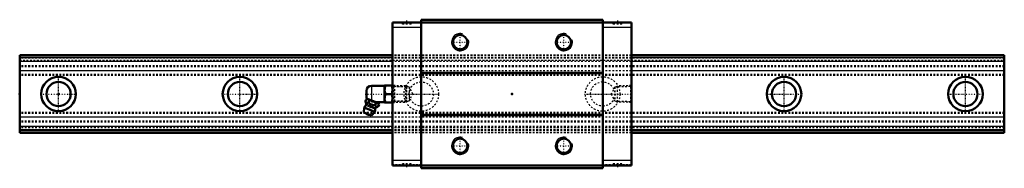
# Model space of a CAD drawing. Header units: millimetres. Extents: x -22 to 548, y -43 to 43.
import ezdxf

# ---------------------------------------------------------------- set-up
doc = ezdxf.new("R2010")
doc.units = ezdxf.units.MM
doc.linetypes.add('Center', pattern=[1.5, 0.45, -0.5, 0.05, -0.5])
doc.linetypes.add('Dashed', pattern=[2, 1, -1])
for name, color, linetype, lineweight in [('2d ConnectionPoints', 7, 'Continuous', 50), ('AM_0', 7, 'Continuous', 50), ('AM_4', 3, 'Continuous', 25), ('AM_5', 3, 'Continuous', 25), ('AM_7', 7, 'Center', 25), ('AM_9', 6, 'Dashed', 25)]:
    doc.layers.add(name, color=color, linetype=linetype, lineweight=lineweight)

# ---------------------------------------------------------------- blocks, each defined once
blk = doc.blocks.new('1_B_PT1_8_grease_nipple_joint1_SVR_0_in_SVR45R1SS570LG2250BPT1821590001_4')
at = {"layer": 'AM_0'}
for p, q in [((178.2, 1.8), (178.2, -1.8)), ((188.7, 4.8), (181.2, 4.8)), ((188.77, 5), (188.7, 4.88)), ((188.7, 4.88), (188.7, -4.88)), ((188.77, 5), (193.33, 5)), ((189.22, 0), (192.88, 0)), ((193.4, 4.88), (193.33, 5)), ((177.61, -4.1), (178.01, -3.12)), ((178.79, -2.79), (178.01, -3.12)), ((185.18, -5.37), (178.31, -2.59)), ((179.49, -4.86), (179.88, -3.87)), ((183.23, -6.37), (183.63, -5.39)), ((183.77, -4.8), (188.7, -4.8)), ((185.51, -6.14), (185.18, -5.37)), ((188.7, -4.88), (188.77, -5)), ((193.33, -5), (188.77, -5)), ((193.33, -5), (193.4, -4.88)), ((176.9, -7.85), (176.7, -10.68)), ((181.19, -12.5), (176.7, -10.68)), ((183.02, -10.32), (176.9, -7.85)), ((181.19, -12.5), (183.02, -10.32)), ((185.11, -7.13), (185.51, -6.14))]:
    blk.add_line(p, q, dxfattribs=at)
for points in [[(189.22, 5), (188.88, 3.69), (188.79, 3.01), (188.77, 2.32), (188.9, 1.16), (189.22, 0)], [(189.22, 0), (188.88, -1.31), (188.79, -1.99), (188.77, -2.68), (188.9, -3.84), (189.22, -5)], [(192.88, 0), (193.22, 1.31), (193.31, 1.99), (193.33, 2.68), (193.2, 3.84), (192.88, 5)], [(192.88, -5), (193.22, -3.69), (193.31, -3.01), (193.33, -2.32), (193.2, -1.16), (192.88, 0)], [(177.61, -4.1), (177.8, -4.5), (178.02, -4.84), (178.21, -5.01), (178.43, -5.1), (178.74, -5.1), (179.08, -5.02), (179.49, -4.86)], [(179.88, -3.87), (179.62, -3.39), (179.26, -3.05), (178.96, -2.94), (178.61, -2.94), (178.01, -3.12)], [(179.49, -4.86), (179.78, -5.18), (180.2, -5.6), (180.67, -5.97), (181.09, -6.19), (181.54, -6.33), (182.21, -6.41), (182.89, -6.4), (183.23, -6.37)], [(183.63, -5.39), (183.23, -4.97), (182.79, -4.6), (182.27, -4.27), (181.69, -4.03), (181.09, -3.9), (180.47, -3.85), (179.88, -3.87)], [(185.51, -6.14), (185.25, -5.66), (184.89, -5.32), (184.58, -5.21), (184.23, -5.21), (183.63, -5.39)], [(183.23, -6.37), (183.42, -6.77), (183.64, -7.11), (183.83, -7.28), (184.05, -7.37), (184.36, -7.37), (184.7, -7.29), (185.11, -7.13)]]:
    blk.add_lwpolyline(points, dxfattribs=at)
for centre, radius, start, end in [((181.2, 1.8), 3, 90, 180), ((172.08, -6.41), 6, 4.5497, 22.6436), ((181.2, -1.8), 3, 180, 195.4194), ((179.96, -9.09), 3.3, 131.1614, 158), ((177.26, -6), 0.8, 311.1614, 4.5497), ((179.51, -10.18), 1.82, 214.2344, 281.7656), ((179.96, -9.09), 3.3, 338, 4.8386), ((184.04, -8.74), 0.8, 131.4503, 184.8386), ((187.49, -12.64), 6, 113.3453, 131.4503)]:
    blk.add_arc(centre, radius, start, end, dxfattribs=at)
at = {"layer": 'AM_4'}
for p, q in [((181.2, 4.8), (181.2, -3.76)), ((183.25, -8.81), (177.79, -6.6)), ((183.51, -8.14), (178.06, -5.94))]:
    blk.add_line(p, q, dxfattribs=at)
at = {"layer": 'AM_5', "linetype": 'Dashed'}
for p, q in [((193.4, 4.86), (194.38, 4.26)), ((201.38, 4.08), (194.38, 4.26)), ((194.4, 4.86), (194.4, -4.86)), ((193.4, -4.86), (194.38, -4.26)), ((201.38, -4.08), (194.38, -4.26))]:
    blk.add_line(p, q, dxfattribs=at)
at = {"layer": 'AM_7'}
blk.add_line((178.67, -12.26), (182.14, -3.69), dxfattribs=at)
at = {"layer": 'AM_9'}
for p, q in [((200.82, 4.67), (193.4, 4.86)), ((201.4, 4.06), (200.82, 4.67)), ((200.82, 4.67), (200.82, -4.67)), ((201.4, 4.06), (201.4, -4.06)), ((193.4, -4.86), (200.82, -4.67)), ((200.82, -4.67), (201.4, -4.06))]:
    blk.add_line(p, q, dxfattribs=at)
blk = doc.blocks.new('2_SVR_45R1SSB_PT1_81_Slide_0_in_SVR45R1SS570LG2250BPT1821590001_4')
at = {"layer": 'AM_0'}
for p, q in [((193.4, 41.4), (193.4, -41.4)), ((331.6, 41.4), (193.4, 41.4)), ((315, 43), (210, 43)), ((210, 43), (210, -43)), ((315, 43), (315, -43)), ((331.6, 41.4), (331.6, -41.4)), ((315, 12.3), (210, 12.3)), ((315, 12.01), (210, 12.01)), ((315, -12.01), (210, -12.01)), ((315, -12.3), (210, -12.3)), ((331.6, -41.4), (193.4, -41.4)), ((315, -43), (210, -43))]:
    blk.add_line(p, q, dxfattribs=at)
for centre in [(232.5, 30), (292.5, 30), (232.5, -30), (292.5, -30)]:
    blk.add_circle(centre, 4.19, dxfattribs=at)
at = {"layer": 'AM_4'}
for p, q in [((210, 38.4), (193.4, 38.4)), ((331.6, 38.4), (315, 38.4)), ((210, -38.4), (193.4, -38.4)), ((331.6, -38.4), (315, -38.4))]:
    blk.add_line(p, q, dxfattribs=at)
at = {"layer": 'AM_5', "linetype": 'Dashed'}
for p, q in [((201.4, -4.66), (201.4, 4.66)), ((202.18, 4.06), (201.4, 4.66)), ((322.82, 4.06), (323.6, 4.66)), ((331.6, 4.86), (323.6, 4.66)), ((323.6, -4.66), (323.6, 4.66)), ((202.18, -4.06), (201.4, -4.66)), ((322.82, -4.06), (323.6, -4.66)), ((331.6, -4.86), (323.6, -4.66))]:
    blk.add_line(p, q, dxfattribs=at)
at = {"layer": 'AM_5'}
for centre in [(232.5, 30), (292.5, 30), (232.5, -30), (292.5, -30)]:
    blk.add_arc(centre, 5, 75, 15, dxfattribs=at)
at = {"layer": 'AM_7'}
for p, q in [((201.5, 42.5), (201.5, 40.3)), ((323.5, 42.5), (323.5, 40.3)), ((232.5, 24.75), (232.5, 35.25)), ((292.5, 24.75), (292.5, 35.25)), ((227.25, 30), (237.75, 30)), ((287.25, 30), (297.75, 30)), ((304.5, 0), (332.19, 0)), ((232.5, -35.25), (232.5, -24.75)), ((292.5, -35.25), (292.5, -24.75)), ((227.25, -30), (237.75, -30)), ((287.25, -30), (297.75, -30)), ((201.5, -40.3), (201.5, -42.5)), ((323.5, -40.3), (323.5, -42.5))]:
    blk.add_line(p, q, dxfattribs=at)
at = {"layer": 'AM_9'}
for p, q in [((210, 40.9), (193.4, 40.9)), ((198.9, 41.4), (198.9, 40.4)), ((204.1, 40.4), (198.9, 40.4)), ((204.1, 40.4), (204.1, 41.4)), ((315, 42.7), (210, 42.7)), ((315, 41.6), (210, 41.6)), ((331.6, 40.9), (315, 40.9)), ((320.9, 41.4), (320.9, 40.4)), ((326.1, 40.4), (320.9, 40.4)), ((326.1, 40.4), (326.1, 41.4)), ((331.6, 22.5), (193.4, 22.5)), ((331.6, 22.47), (193.4, 22.47)), ((331.6, 22.41), (193.4, 22.41)), ((331.6, 22.26), (193.4, 22.26)), ((331.6, 21.04), (193.4, 21.04)), ((331.6, 21.03), (193.4, 21.03)), ((331.6, 20.96), (193.4, 20.96)), ((331.6, 20.8), (193.4, 20.8)), ((331.6, 20.76), (193.4, 20.76)), ((193.4, 19.5), (331.6, 19.5)), ((331.6, 18.86), (193.4, 18.86)), ((331.6, 18.8), (193.4, 18.8)), ((331.6, 13.42), (193.4, 13.42)), ((331.6, 13.32), (193.4, 13.32)), ((193.97, 4.27), (193.4, 4.86)), ((202.98, 4.04), (193.97, 4.27)), ((193.97, 4.27), (193.97, -4.27)), ((205.18, 0), (202.98, 4.04)), ((202.98, 4.04), (202.98, -4.04)), ((202.98, -4.04), (205.18, 0)), ((322.02, 4.04), (319.82, 0)), ((319.82, 0), (322.02, -4.04)), ((331.03, 4.27), (322.02, 4.04)), ((322.02, 4.04), (322.02, -4.04)), ((331.6, 4.86), (331.03, 4.27)), ((331.03, 4.27), (331.03, -4.27)), ((193.4, -4.86), (193.97, -4.27)), ((193.97, -4.27), (202.98, -4.04)), ((322.02, -4.04), (331.03, -4.27)), ((331.03, -4.27), (331.6, -4.86)), ((331.6, -13.32), (193.4, -13.32)), ((331.6, -13.42), (193.4, -13.42)), ((331.6, -18.8), (193.4, -18.8)), ((331.6, -18.86), (193.4, -18.86)), ((331.6, -19.5), (193.4, -19.5)), ((331.6, -20.76), (193.4, -20.76)), ((331.6, -20.8), (193.4, -20.8)), ((331.6, -21), (193.4, -21)), ((331.6, -21.04), (193.4, -21.04)), ((331.6, -22.26), (193.4, -22.26)), ((331.6, -22.41), (193.4, -22.41)), ((331.6, -22.5), (193.4, -22.5)), ((210, -40.9), (193.4, -40.9)), ((204.1, -40.4), (198.9, -40.4)), ((198.9, -40.4), (198.9, -41.4)), ((204.1, -41.4), (204.1, -40.4)), ((315, -41.6), (210, -41.6)), ((315, -42.7), (210, -42.7)), ((331.6, -40.9), (315, -40.9)), ((326.1, -40.4), (320.9, -40.4)), ((320.9, -40.4), (320.9, -41.4)), ((326.1, -41.4), (326.1, -40.4))]:
    blk.add_line(p, q, dxfattribs=at)
blk = doc.blocks.new('3_SVR_45R57022_5_R_Track_0_in_SVR45R1SS570LG2250BPT1821590001_4')
at = {"layer": 'AM_0'}
for p, q in [((193.4, 22.5), (-22.5, 22.5)), ((-22.5, 22.5), (-22.5, -22.5)), ((547.5, 22.5), (331.6, 22.5)), ((547.5, 22.5), (547.5, -22.5)), ((193.4, -21), (-22.5, -21)), ((193.4, -22.5), (-22.5, -22.5)), ((547.5, -21), (331.6, -21)), ((547.5, -22.5), (331.6, -22.5))]:
    blk.add_line(p, q, dxfattribs=at)
for centre, radius in [((0, 0), 10), ((0, 0), 7), ((105, 0), 10), ((105, 0), 7), ((420, 0), 10), ((420, 0), 7), ((525, 0), 10), ((525, 0), 7)]:
    blk.add_circle(centre, radius, dxfattribs=at)
at = {"layer": 'AM_4'}
for p, q in [((193.4, 22.47), (-22.5, 22.47)), ((193.4, 21.03), (-22.5, 21.03)), ((193.4, 20.96), (-22.5, 20.96)), ((193.4, 18.86), (-22.5, 18.86)), ((193.4, 18.8), (-22.5, 18.8)), ((547.5, 22.47), (331.6, 22.47)), ((547.5, 21.03), (331.6, 21.03)), ((547.5, 20.96), (331.6, 20.96)), ((547.5, 18.86), (331.6, 18.86)), ((547.5, 18.8), (331.6, 18.8)), ((193.4, 13.42), (-22.5, 13.42)), ((193.4, 13.32), (-22.5, 13.32)), ((547.5, 13.42), (331.6, 13.42)), ((547.5, 13.32), (331.6, 13.32)), ((193.4, -13.32), (-22.5, -13.32)), ((193.4, -13.42), (-22.5, -13.42)), ((547.5, -13.32), (331.6, -13.32)), ((547.5, -13.42), (331.6, -13.42)), ((193.4, -18.8), (-22.5, -18.8)), ((193.4, -18.86), (-22.5, -18.86)), ((547.5, -18.8), (331.6, -18.8)), ((547.5, -18.86), (331.6, -18.86))]:
    blk.add_line(p, q, dxfattribs=at)
at = {"layer": 'AM_7'}
for p, q in [((0, -10.5), (0, 10.5)), ((105, -10.5), (105, 10.5)), ((210, -10.5), (210, 10.5)), ((315, -10.5), (315, 10.5)), ((420, -10.5), (420, 10.5)), ((525, -10.5), (525, 10.5)), ((-10.5, 0), (10.5, 0)), ((94.5, 0), (115.5, 0)), ((177.44, 0), (220.5, 0)), ((409.5, 0), (430.5, 0)), ((514.5, 0), (535.5, 0))]:
    blk.add_line(p, q, dxfattribs=at)
at = {"layer": 'AM_9'}
for p, q in [((547.5, 22.41), (-22.5, 22.41)), ((547.5, 22.26), (-22.5, 22.26)), ((547.5, 21.04), (-22.5, 21.04)), ((547.5, 21), (-22.5, 21)), ((547.5, 20.8), (-22.5, 20.8)), ((547.5, 20.76), (-22.5, 20.76)), ((-22.5, 19.5), (547.5, 19.5)), ((331.6, 22.5), (193.4, 22.5)), ((331.6, 22.47), (193.4, 22.47)), ((331.6, 21.03), (193.4, 21.03)), ((331.6, 20.96), (193.4, 20.96)), ((331.6, 18.86), (193.4, 18.86)), ((331.6, 18.8), (193.4, 18.8)), ((547.5, 16.3), (-22.5, 16.3)), ((547.5, 15.81), (-22.5, 15.81)), ((331.6, 13.42), (193.4, 13.42)), ((331.6, 13.32), (193.4, 13.32)), ((547.5, 11.29), (-22.5, 11.29)), ((547.5, 10.8), (-22.5, 10.8)), ((547.5, -10.8), (-22.5, -10.8)), ((547.5, -11.29), (-22.5, -11.29)), ((547.5, -15.81), (-22.5, -15.81)), ((547.5, -16.3), (-22.5, -16.3)), ((331.6, -13.32), (193.4, -13.32)), ((331.6, -13.42), (193.4, -13.42)), ((547.5, -19.5), (-22.5, -19.5)), ((547.5, -20.76), (-22.5, -20.76)), ((547.5, -20.8), (-22.5, -20.8)), ((547.5, -21.04), (-22.5, -21.04)), ((547.5, -22.26), (-22.5, -22.26)), ((547.5, -22.41), (-22.5, -22.41)), ((331.6, -18.8), (193.4, -18.8)), ((331.6, -18.86), (193.4, -18.86)), ((331.6, -21), (193.4, -21)), ((331.6, -22.5), (193.4, -22.5))]:
    blk.add_line(p, q, dxfattribs=at)
for centre, radius in [((210, 0), 10), ((210, 0), 7), ((315, 0), 10), ((315, 0), 7)]:
    blk.add_circle(centre, radius, dxfattribs=at)

msp = doc.modelspace()

# ---------------------------------------------------------------- linework, layer by layer
at = {"layer": '2d ConnectionPoints'}
for p in [(-22.5, 0), (0, 0), (0, 0), (193.4, 0), (262.5, 0), (331.6, 0)]:
    msp.add_point(p, dxfattribs=at)

# ---------------------------------------------------------------- block references
for name in ['2_SVR_45R1SSB_PT1_81_Slide_0_in_SVR45R1SS570LG2250BPT1821590001_4', '3_SVR_45R57022_5_R_Track_0_in_SVR45R1SS570LG2250BPT1821590001_4', '1_B_PT1_8_grease_nipple_joint1_SVR_0_in_SVR45R1SS570LG2250BPT1821590001_4']:
    msp.add_blockref(name, (0, 0))

doc.saveas('drawing.dxf')
